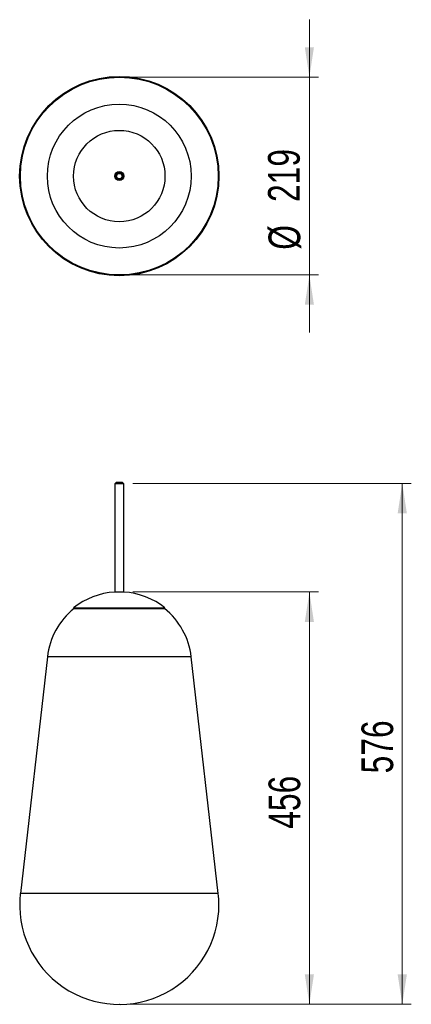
# Model space of a CAD drawing. Header units: millimetres. Extents: x 48 to 91, y 104 to 213.
import ezdxf

# ---------------------------------------------------------------- set-up
doc = ezdxf.new("R2010")
doc.units = ezdxf.units.MM
doc.header["$PDSIZE"] = -1
doc.styles.add('SLDTEXTSTYLE0', font='TXT', dxfattribs={"width": 0.75})
doc.dimstyles.new('SLDDIMSTYLE0', dxfattribs={"dimtxt": 3.5, "dimasz": 3.302, "dimexe": 0, "dimexo": 0.0625, "dimgap": 0.875, "dimtad": 1, "dimdec": 0, "dimlfac": 10, "dimrnd": 1e-09, "dimzin": 12, "dimdsep": 46, "dimtxsty": 'SLDTEXTSTYLE0', "dimsah": 1, "dimcen": 0.09, "dimadec": 0, "dimazin": 3, "dimtfac": 1, "dimtdec": 0, "dimtofl": 0, "dimtmove": 0, "dimatfit": 3, "dimfxl": 0, "dimfrac": 2, "dimtolj": 1, "dimtzin": 12, "dimarcsym": 0})
doc.dimstyles.new('SLDDIMSTYLE1', dxfattribs={"dimtxt": 3.5, "dimasz": 3.302, "dimexe": 0, "dimexo": 0.0625, "dimgap": 0.875, "dimtad": 1, "dimdec": 0, "dimlfac": 10, "dimrnd": 1e-09, "dimzin": 12, "dimdsep": 46, "dimtxsty": 'SLDTEXTSTYLE0', "dimsah": 1, "dimcen": 0.09, "dimadec": 0, "dimazin": 3, "dimtfac": 1, "dimtdec": 0, "dimtmove": 0, "dimatfit": 0, "dimfxl": 0, "dimfrac": 2, "dimtolj": 1, "dimtzin": 12, "dimarcsym": 0})

# ---------------------------------------------------------------- blocks, each defined once
blk = doc.blocks.new('_D')
at = {"color": 7, "linetype": 'Continuous', "lineweight": 18}
for p, q in [((60.24, 149.35), (80.76, 149.35)), ((79.76, 149.35), (79.76, 103.78)), ((59.75, 103.78), (80.76, 103.78))]:
    blk.add_line(p, q, dxfattribs=at)
for points in [[(79.76, 149.35), (79.25, 146.04), (80.26, 146.04)], [(79.76, 103.78), (80.26, 107.08), (79.25, 107.08)]]:
    blk.add_solid(points, dxfattribs=at)
at = {"color": 7, "linetype": 'Continuous', "lineweight": 18, "insert": (75.24, 123.18), "char_height": 3.5, "attachment_point": 1, "rotation": 90, "style": 'SLDTEXTSTYLE0'}
blk.add_mtext('456', dxfattribs=at)
blk = doc.blocks.new('_D_1')
at = {"color": 7, "linetype": 'Continuous', "lineweight": 18}
for p, q in [((60.24, 161.35), (91.02, 161.35)), ((90.02, 161.35), (90.02, 103.78)), ((59.75, 103.78), (91.02, 103.78))]:
    blk.add_line(p, q, dxfattribs=at)
for points in [[(90.02, 161.35), (89.51, 158.04), (90.53, 158.04)], [(90.02, 103.78), (90.53, 107.08), (89.51, 107.08)]]:
    blk.add_solid(points, dxfattribs=at)
at = {"color": 7, "linetype": 'Continuous', "lineweight": 18, "insert": (85.51, 129.3), "char_height": 3.5, "attachment_point": 1, "rotation": 90, "style": 'SLDTEXTSTYLE0'}
blk.add_mtext('576', dxfattribs=at)
blk = doc.blocks.new('_D_2')
at = {"color": 7, "linetype": 'Continuous', "lineweight": 18}
for p, q in [((79.76, 206.26), (79.76, 212.61)), ((59.75, 206.26), (80.76, 206.26)), ((79.76, 206.26), (79.76, 184.39)), ((59.75, 184.39), (80.76, 184.39)), ((79.76, 184.39), (79.76, 178.04))]:
    blk.add_line(p, q, dxfattribs=at)
for points in [[(79.76, 206.26), (80.26, 209.56), (79.25, 209.56)], [(79.76, 184.39), (79.25, 181.09), (80.26, 181.09)]]:
    blk.add_solid(points, dxfattribs=at)
at = {"color": 7, "linetype": 'Continuous', "lineweight": 18, "char_height": 3.5, "attachment_point": 1, "rotation": 90, "style": 'SLDTEXTSTYLE0'}
for s, insert in [('219', (75.19, 192.46)), ('%%c', (75.24, 187.18))]:
    blk.add_mtext(s, dxfattribs=dict(at, insert=insert))

msp = doc.modelspace()

# ---------------------------------------------------------------- linework, layer by layer
at = {"color": 7, "linetype": 'Continuous', "lineweight": 25}
for p, q in [((58.27, 161.35), (58.27, 149.35)), ((58.27, 161.35), (59.09, 161.35)), ((58.4, 161.45), (58.3, 161.35)), ((59.1, 161.45), (58.4, 161.45)), ((59.09, 161.35), (59.24, 161.35)), ((59.2, 161.35), (59.1, 161.45)), ((59.24, 149.35), (59.24, 161.35)), ((58.25, 149.35), (58.72, 149.35)), ((58.72, 149.35), (59.25, 149.35)), ((53.7, 147.59), (53.75, 147.53)), ((53.7, 147.59), (58.46, 147.59)), ((53.75, 147.53), (58.46, 147.53)), ((58.46, 147.59), (63.8, 147.59)), ((58.46, 147.53), (63.75, 147.53)), ((63.75, 147.53), (63.8, 147.59)), ((50.8, 142.19), (47.82, 116.03)), ((69.69, 116.03), (66.7, 142.19))]:
    msp.add_line(p, q, dxfattribs=at)
at = {"color": 1, "linetype": 'Continuous', "lineweight": 25}
for p, q in [((66.7, 142.19), (50.8, 142.19)), ((69.69, 116.03), (47.82, 116.03))]:
    msp.add_line(p, q, dxfattribs=at)
at = {"color": 7, "linetype": 'Continuous', "lineweight": 25}
for radius in [11.01, 10.93, 7.95, 5.05, 0.5, 0.485, 0.45, 0.35, 0.33, 0.3]:
    msp.add_circle((58.75, 195.32), radius, dxfattribs=at)
for centre, radius, start, end in [((58.75, 141.28), 8.08, 93.5478, 128.6822), ((58.75, 141.28), 8.08, 51.3178, 86.4522), ((58.75, 141.28), 8, 128.6822, 173.4878), ((58.75, 141.28), 8, 6.5122, 51.3178), ((58.75, 114.78), 11.01, 173.4878, 0), ((58.75, 114.78), 11.01, 0, 6.5122)]:
    msp.add_arc(centre, radius, start, end, dxfattribs=at)
at = {"color": 7, "linetype": 'Continuous', "lineweight": 0}
msp.add_point((58.75, 103.78), dxfattribs=at)

# ---------------------------------------------------------------- dimensions: what is measured, and where the dimension line sits
at = {"color": 7, "linetype": 'Continuous', "lineweight": 18}
dim = msp.add_linear_dim(base=(79.76, 184.39), p1=(58.75, 206.26), p2=(58.75, 184.39), angle=90, text='%%c<>', dimstyle='SLDDIMSTYLE1', dxfattribs=at)
dim.commit()
dim.dimension.update_dxf_attribs({"geometry": '_D_2', "text_midpoint": (79.76, 193.7), "dimtype": 160})
for base, p1, picture, middle in [((90.02, 103.78), (59.24, 161.35), '_D_1', (90.02, 133.18)), ((79.76, 103.78), (59.24, 149.35), '_D', (79.76, 127.06))]:
    dim = msp.add_linear_dim(base=base, p1=p1, p2=(58.75, 103.78), angle=90, dimstyle='SLDDIMSTYLE0', dxfattribs=at)
    dim.commit()
    dim.dimension.update_dxf_attribs({"geometry": picture, "text_midpoint": middle, "dimtype": 160})

doc.saveas('drawing.dxf')
